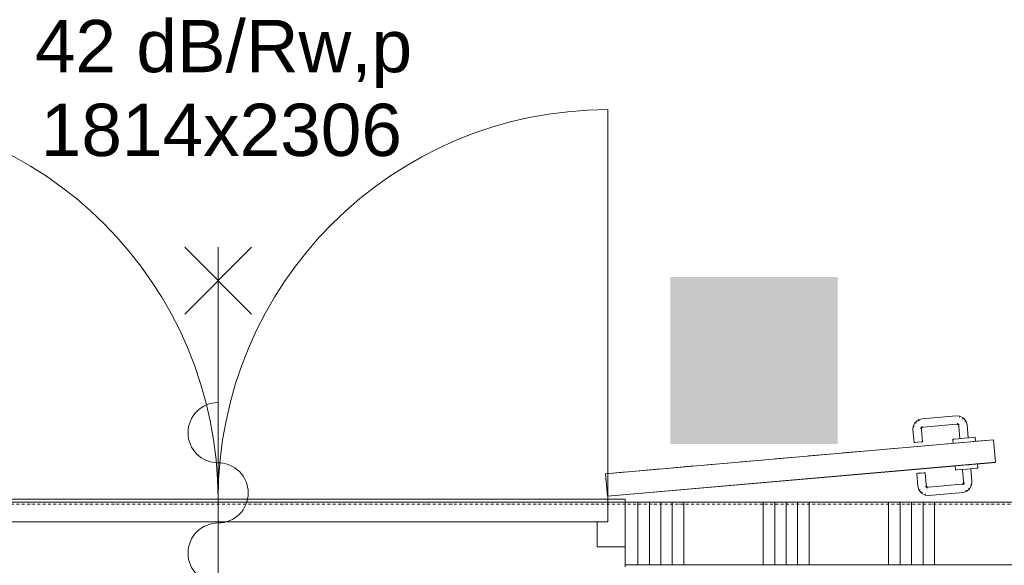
# Model space of a CAD drawing. Extents: x 0 to 92550, y 0 to 59400.
# Tile 64 of 87: x 40750 to 43106, y 28004 to 29309. Entities that reach past the tile are written whole.
import ezdxf
from ezdxf.xclip import XClip

# ---------------------------------------------------------------- set-up
doc = ezdxf.new("R2010")
doc.units = 0
doc.header["$MEASUREMENT"] = 0
doc.header["$XCLIPFRAME"] = 0
doc.linetypes.add('Streep-punt fijn', pattern=[1251.000023, 626.000023, -312.5, 0, -312.5])
doc.linetypes.add('Wipeout_Contour', pattern=[100000, 0, -100000])
for name, color, linetype in [('ZZ 22 Binnenwand metal stud', 7, 'Continuous'), ('ZZ 72 Vaste inrichting', 7, 'Continuous'), ('ZZ A Stramien', 7, 'Continuous'), ('ZZ Aankleding 2D tek', 7, 'Continuous'), ('ZZ Info_tekst Bouwbesluit', 7, 'Continuous'), ('ZZ Zone Gebruiksruimten', 7, 'Continuous')]:
    doc.layers.add(name, color=color, linetype=linetype)
doc.styles.add('GENERATED_STYLE_1', font='arial.ttf')

# ---------------------------------------------------------------- blocks, each defined once
blk = doc.blocks.new('*X27')
at = {"layer": 'ZZ 22 Binnenwand metal stud', "color": 7, "linetype": 'Continuous', "lineweight": 5, "ltscale": 0.01}
for p, q in [((42229.1, 28005), (42229.1, 28155)), ((42256.6, 28005), (42256.6, 28155)), ((42284, 28005), (42284, 28155)), ((42311.4, 28005), (42311.4, 28155)), ((42338.9, 28005), (42338.9, 28155)), ((42529.1, 28005), (42529.1, 28155)), ((42556.6, 28005), (42556.6, 28155)), ((42584, 28005), (42584, 28155)), ((42611.4, 28005), (42611.4, 28155)), ((42638.9, 28005), (42638.9, 28155)), ((42829.1, 28005), (42829.1, 28155)), ((42856.6, 28005), (42856.6, 28155)), ((42884, 28005), (42884, 28155)), ((42911.4, 28005), (42911.4, 28155)), ((42938.9, 28005), (42938.9, 28155))]:
    blk.add_line(p, q, dxfattribs=at)
blk = doc.blocks.new('Drawing_1_1', base_point=(5738.9, 6500))
at = {"layer": 'ZZ Info_tekst Bouwbesluit', "linetype": 'Continuous', "lineweight": 0, "true_color": 0xffffff}
blk.add_hatch(color=7, dxfattribs=at).paths.add_polyline_path([(42706.9, 28694), (42306.9, 28694), (42306.9, 28294), (42706.9, 28294)])
at = {"layer": 'ZZ Info_tekst Bouwbesluit', "linetype": 'Continuous', "lineweight": 5}
h = blk.add_hatch(color=1, dxfattribs=at)
h.paths.add_polyline_path([(42706.9, 28294), (42706.9, 28694), (42306.9, 28694), (42306.9, 28294)])
h.paths.add_polyline_path([(42404.8, 28566.3, -0.948562), (42606.1, 28566.3), (42593.1, 28566.3, 0.941153), (42417.8, 28566.3)], flags=0)
h.paths.add_polyline_path([(42404.7, 28406.7), (42404.7, 28543.2), (42476.2, 28543.2), (42476.2, 28409.9, 0.414214), (42505.5, 28380.6, 0.414214), (42534.7, 28409.9), (42534.7, 28543.2), (42606.3, 28543.2), (42606.3, 28406.7, -0.414214), (42508.7, 28309.1), (42502.2, 28309.1, -0.414214)], flags=0)
h.paths.add_polyline_path([(42434.1, 28566.3, -0.928227), (42576.8, 28566.3), (42563.7, 28566.3, 0.912914), (42447.2, 28566.3)], flags=0)
h.paths.add_polyline_path([(42476.7, 28566.3), (42463.5, 28566.3, -0.881192), (42547.4, 28566.3), (42534.2, 28566.3, 0.83213)], flags=0)
at = {"layer": 'ZZ 22 Binnenwand metal stud', "color": 7, "linetype": 'Continuous', "lineweight": 9, "ltscale": 0.01}
for p, q in [((42156.9, 28162), (42156.9, 29094)), ((41304.9, 28605), (41144.9, 28765)), ((41144.9, 28605), (41304.9, 28765)), ((41224.9, 27445), (41224.9, 28765)), ((41224.9, 28162), (40292.9, 28162)), ((41224.9, 28108), (41224.9, 28162)), ((41224.9, 28162), (42156.9, 28162)), ((41224.9, 28108), (41224.9, 28162)), ((42156.9, 28108), (42156.9, 28162)), ((42156.9, 28162), (42198.9, 28162)), ((42156.9, 28162), (42156.9, 28108)), ((42198.9, 28162), (42198.9, 28048)), ((40292.9, 28108), (41224.9, 28108)), ((42156.9, 28108), (41224.9, 28108)), ((42131.9, 28048), (42131.9, 28108)), ((42131.9, 28108), (42156.9, 28108)), ((42198.9, 28048), (42131.9, 28048))]:
    blk.add_line(p, q, dxfattribs=at)
at = {"layer": 'ZZ 22 Binnenwand metal stud', "color": 7, "linetype": 'Continuous', "lineweight": 15, "ltscale": 0.01}
for p, q in [((42198.9, 28155), (42198.9, 28048)), ((42198.9, 28155), (42198.9, 28048)), ((42198.9, 28005), (42198.9, 28155)), ((42198.9, 28048), (42198.9, 28005)), ((50603.9, 28005), (42198.9, 28005))]:
    blk.add_line(p, q, dxfattribs=at)
at = {"layer": 'ZZ 22 Binnenwand metal stud', "color": 7, "linetype": 'Continuous', "lineweight": 5, "ltscale": 0.01}
for p, q in [((42198.9, 28005), (42198.9, 28000)), ((42198.9, 28000), (42198.9, 28005))]:
    blk.add_line(p, q, dxfattribs=at)
at = {"layer": 'ZZ 22 Binnenwand metal stud', "color": 7, "linetype": 'Continuous', "lineweight": 15, "ltscale": 0.01, "flags": 128}
blk.add_lwpolyline([(50758.9, 28155), (42198.9, 28155)], dxfattribs=at)
at = {"layer": 'ZZ 22 Binnenwand metal stud', "color": 7, "linetype": 'Continuous', "lineweight": 9, "ltscale": 0.01}
for centre, radius, start, end in [((40292.9, 28162), 932, 0, 90), ((42156.9, 28162), 932, 90, 180), ((41224.9, 28321), 72, 90, 270), ((41224.9, 28177), 72, 270, 90), ((41224.9, 28033), 72, 90, 270)]:
    blk.add_arc(centre, radius, start, end, dxfattribs=at)
at = {"layer": 'ZZ A Stramien', "color": 7, "linetype": 'Streep-punt fijn', "lineweight": 9, "ltscale": 0.01}
blk.add_line((8788.9, 28150), (61238.9, 28150), dxfattribs=at)
at = {"layer": 'ZZ Aankleding 2D tek', "color": 7, "linetype": 'Continuous', "lineweight": 9, "ltscale": 0.01}
for p, q in [((43080, 28304), (43084.7, 28250.2)), ((42637.6, 28265.4), (42687.4, 28269.8)), ((42718.6, 28272.5), (42768.4, 28276.8)), ((42799.6, 28279.6), (42815.2, 28280.9)), ((42815.2, 28280.9), (42849.5, 28283.9)), ((42394.6, 28244.1), (42444.4, 28248.5)), ((42475.6, 28251.2), (42525.4, 28255.6)), ((42556.6, 28258.3), (42606.4, 28262.7)), ((42151.5, 28222.9), (42201.4, 28227.2)), ((42156.3, 28169), (42151.5, 28222.8)), ((42156.3, 28168.9), (42820, 28226.9)), ((42232.5, 28230), (42282.4, 28234.3)), ((42313.6, 28237), (42363.4, 28241.4))]:
    blk.add_line(p, q, dxfattribs=at)
at = {"layer": 'ZZ Zone Gebruiksruimten', "color": 255, "linetype": 'Continuous', "lineweight": 0, "ltscale": 0.01, "flags": 128}
blk.add_lwpolyline([(43074.9, 38350), (34488.9, 38350), (34488.9, 28155), (35626.9, 28155), (35626.9, 28257), (35850.9, 28257), (35850.9, 28155), (43126.9, 28155), (43126.9, 28257), (43350.9, 28257), (43350.9, 28155), (50758.9, 28155), (50758.9, 29700), (43138.9, 29700), (43138.9, 33736), (43066.9, 33736), (43066.9, 33912), (43138.9, 33912), (43138.9, 38308), (43074.9, 38308)], close=True, dxfattribs=at)
at = {"layer": 'ZZ 72 Vaste inrichting', "color": 7, "linetype": 'Continuous', "lineweight": 25, "ltscale": 0.01}
blk.add_blockref('*X27', (0, 0), dxfattribs=at)
at = {"layer": 'ZZ 22 Binnenwand metal stud', "color": 7, "linetype": 'Continuous', "lineweight": 5, "char_height": 125, "attachment_point": 7, "style": 'GENERATED_STYLE_1'}
for s, insert in [('\\A1;{\\pql;\\fArial|b0|i0|c0|p0;\\W1.000000;42 dB/Rw,p}', (40786.5, 29145.9)), ('\\A1;{\\pql;\\fArial|b0|i0|c0|p0;\\W1.000000;1814x2306}', (40800.6, 28981.4))]:
    blk.add_mtext(s, dxfattribs=dict(at, insert=insert))
at = {"color": 254, "linetype": 'Wipeout_Contour', "lineweight": 0, "ltscale": 205858.839249}
blk.add_wipeout([(42982.5, 28305.4), (42983.4, 28295.6), (42987, 28296), (42986.1, 28305.7)], dxfattribs=at).dxf.layer = 'ZZ Aankleding 2D tek'
at = {"color": 254, "linetype": 'Wipeout_Contour', "lineweight": 0, "ltscale": 205971.279001}
blk.add_wipeout([(43022.9, 28308.9), (43009.4, 28307.8), (43010.3, 28298), (43023.7, 28299.2)], dxfattribs=at).dxf.layer = 'ZZ Aankleding 2D tek'
at = {"color": 254, "linetype": 'Wipeout_Contour', "lineweight": 0, "ltscale": 205849.864287}
blk.add_wipeout([(43029.3, 28235.4), (43028.4, 28245.2), (43015, 28244), (43015.8, 28234.2)], dxfattribs=at).dxf.layer = 'ZZ Aankleding 2D tek'
at = {"color": 254, "linetype": 'Wipeout_Contour', "lineweight": 0, "ltscale": 205737.358181}
blk.add_wipeout([(42988.1, 28241.6), (42988.9, 28231.9), (42992.5, 28232.2), (42991.7, 28242)], dxfattribs=at).dxf.layer = 'ZZ Aankleding 2D tek'
at = {"color": 254, "linetype": 'Wipeout_Contour', "lineweight": 0, "ltscale": 205882.599142}
blk.add_wipeout([(42986.1, 28305.7), (42987, 28296), (42996.8, 28296.8), (42996, 28306.6)], dxfattribs=at).dxf.layer = 'ZZ Aankleding 2D tek'
at = {"color": 254, "linetype": 'Wipeout_Contour', "lineweight": 0, "ltscale": 206012.439013}
blk.add_wipeout([(43022.9, 28308.9), (43023.7, 28299.2), (43033.6, 28300), (43032.7, 28309.8)], dxfattribs=at).dxf.layer = 'ZZ Aankleding 2D tek'
at = {"color": 254, "linetype": 'Wipeout_Contour', "lineweight": 0, "ltscale": 205891.048572}
blk.add_wipeout([(43038.3, 28246), (43028.4, 28245.2), (43029.3, 28235.4), (43039.1, 28236.3)], dxfattribs=at).dxf.layer = 'ZZ Aankleding 2D tek'
at = {"color": 254, "linetype": 'Wipeout_Contour', "lineweight": 0, "ltscale": 205761.132099}
blk.add_wipeout([(42991.7, 28242), (42992.5, 28232.2), (43002.4, 28233.1), (43001.5, 28242.8)], dxfattribs=at).dxf.layer = 'ZZ Aankleding 2D tek'
at = {"layer": 'ZZ Aankleding 2D tek', "color": 7, "linetype": 'Continuous', "lineweight": 9, "ltscale": 0.01}
for p, q in [((42982.5, 28305.5), (42982.5, 28305.4)), ((42982.5, 28305.4), (42983.4, 28295.6)), ((42983.4, 28295.6), (42983.4, 28295.5)), ((42988.1, 28241.6), (42988.1, 28241.7)), ((42988.9, 28231.9), (42988.1, 28241.6)), ((42989, 28231.8), (42988.9, 28231.9))]:
    blk.add_line(p, q, dxfattribs=at)
at = {"color": 254, "linetype": 'Wipeout_Contour', "lineweight": 0, "ltscale": 205923.754308}
blk.add_wipeout([(43009.4, 28307.8), (42996, 28306.6), (42996.8, 28296.8), (43010.3, 28298)], dxfattribs=at).dxf.layer = 'ZZ Aankleding 2D tek'
at = {"color": 254, "linetype": 'Wipeout_Contour', "lineweight": 0, "ltscale": 206036.20381}
blk.add_wipeout([(43036.3, 28310.1), (43032.7, 28309.8), (43033.6, 28300), (43037.2, 28300.3)], dxfattribs=at).dxf.layer = 'ZZ Aankleding 2D tek'
at = {"color": 254, "linetype": 'Wipeout_Contour', "lineweight": 0, "ltscale": 205802.311558}
blk.add_wipeout([(43015.8, 28234.2), (43015, 28244), (43001.5, 28242.8), (43002.4, 28233.1)], dxfattribs=at).dxf.layer = 'ZZ Aankleding 2D tek'
at = {"color": 254, "linetype": 'Wipeout_Contour', "lineweight": 0, "ltscale": 205914.82738}
blk.add_wipeout([(43038.3, 28246), (43039.1, 28236.3), (43042.7, 28236.6), (43041.9, 28246.4)], dxfattribs=at).dxf.layer = 'ZZ Aankleding 2D tek'
at = {"layer": 'ZZ Aankleding 2D tek', "color": 7, "linetype": 'Continuous', "lineweight": 9, "ltscale": 0.01}
for p, q in [((43032.7, 28309.9), (43036.3, 28310.2)), ((43036.3, 28310.2), (43036.3, 28310.1)), ((43036.3, 28310.1), (43037.2, 28300.3)), ((43037.2, 28300.3), (43037.2, 28300.2)), ((43041.9, 28246.4), (43041.9, 28246.5)), ((43042.7, 28236.6), (43041.9, 28246.4)), ((42989, 28231.8), (42992.6, 28232.1)), ((43042.7, 28236.5), (43042.7, 28236.6))]:
    blk.add_line(p, q, dxfattribs=at)
at = {"color": 254, "linetype": 'Wipeout_Contour', "lineweight": 0, "ltscale": 205954.676278}
blk.add_wipeout([(42996.9, 28335.9), (42999.4, 28307), (43002.4, 28307.2), (42999.8, 28336.4)], dxfattribs=at).dxf.layer = 'ZZ Aankleding 2D tek'
at = {"color": 254, "linetype": 'Wipeout_Contour', "lineweight": 0, "ltscale": 205758.92229}
blk.add_wipeout([(43005.9, 28233.3), (43008.4, 28204.4), (43011.4, 28204.3), (43008.8, 28233.5)], dxfattribs=at).dxf.layer = 'ZZ Aankleding 2D tek'
at = {"layer": 'ZZ Aankleding 2D tek', "color": 7, "linetype": 'Continuous', "lineweight": 9, "ltscale": 0.01}
blk.add_line((42982.5, 28305.5), (42986.1, 28305.8), dxfattribs=at)
at = {"color": 254, "linetype": 'Wipeout_Contour', "lineweight": 0, "ltscale": 205972.736775}
blk.add_wipeout([(43006.8, 28337.7), (42999.8, 28336.4), (43002.4, 28307.2), (43009.4, 28307.9)], dxfattribs=at).dxf.layer = 'ZZ Aankleding 2D tek'
at = {"color": 254, "linetype": 'Wipeout_Contour', "lineweight": 0, "ltscale": 205776.066581}
blk.add_wipeout([(43015.8, 28234.1), (43008.8, 28233.5), (43011.4, 28204.3), (43018.5, 28204.3)], dxfattribs=at).dxf.layer = 'ZZ Aankleding 2D tek'
at = {"layer": 'ZZ Aankleding 2D tek', "color": 7, "linetype": 'Continuous', "lineweight": 9, "ltscale": 0.01}
blk.add_line((42992.6, 28232.1), (43002.4, 28233), dxfattribs=at)
at = {"color": 254, "linetype": 'Wipeout_Contour', "lineweight": 0, "ltscale": 205998.287132}
blk.add_wipeout([(43006.8, 28337.7), (43009.4, 28307.9), (43016.4, 28308.5), (43013.8, 28339.1)], dxfattribs=at).dxf.layer = 'ZZ Aankleding 2D tek'
at = {"color": 254, "linetype": 'Wipeout_Contour', "lineweight": 0, "ltscale": 205800.319379}
blk.add_wipeout([(43022.9, 28234.8), (43015.8, 28234.1), (43018.5, 28204.3), (43025.6, 28204.2)], dxfattribs=at).dxf.layer = 'ZZ Aankleding 2D tek'
at = {"layer": 'ZZ Aankleding 2D tek', "color": 7, "linetype": 'Continuous', "lineweight": 9, "ltscale": 0.01}
blk.add_line((42986.1, 28305.8), (42995.9, 28306.7), dxfattribs=at)
at = {"color": 254, "linetype": 'Wipeout_Contour', "lineweight": 0, "ltscale": 205984.286624}
blk.add_wipeout([(42996.1, 28338.7), (42996.9, 28335.9), (42999.8, 28336.4), (42998.8, 28340)], dxfattribs=at).dxf.layer = 'ZZ Aankleding 2D tek'
at = {"color": 254, "linetype": 'Wipeout_Contour', "lineweight": 0, "ltscale": 206016.359902}
blk.add_wipeout([(43013.8, 28339.1), (43016.4, 28308.5), (43019.4, 28308.7), (43016.7, 28339.6)], dxfattribs=at).dxf.layer = 'ZZ Aankleding 2D tek'
at = {"color": 254, "linetype": 'Wipeout_Contour', "lineweight": 0, "ltscale": 205817.473393}
blk.add_wipeout([(43022.9, 28234.8), (43025.6, 28204.2), (43028.5, 28204.1), (43025.8, 28235)], dxfattribs=at).dxf.layer = 'ZZ Aankleding 2D tek'
at = {"layer": 'ZZ Aankleding 2D tek', "color": 7, "linetype": 'Continuous', "lineweight": 9, "ltscale": 0.01}
for p, q in [((42961.6, 28293.7), (43011.5, 28298.1)), ((42995.9, 28306.7), (43009.4, 28307.9)), ((43009.4, 28307.9), (43022.8, 28309)), ((43022.8, 28309), (43032.7, 28309.9)), ((43030.1, 28299.7), (43080, 28304.1)), ((43002.4, 28233), (43015.8, 28234.1)), ((43015.8, 28234.1), (43029.3, 28235.3)), ((43029.3, 28235.3), (43039.1, 28236.2)), ((43039.1, 28236.2), (43042.7, 28236.5))]:
    blk.add_line(p, q, dxfattribs=at)
at = {"color": 254, "linetype": 'Wipeout_Contour', "lineweight": 0, "ltscale": 206003.651622}
blk.add_wipeout([(42998.8, 28340), (42999.8, 28336.4), (43006.8, 28337.7), (43005.1, 28343.4)], dxfattribs=at).dxf.layer = 'ZZ Aankleding 2D tek'
at = {"color": 254, "linetype": 'Wipeout_Contour', "lineweight": 0, "ltscale": 205727.235821}
blk.add_wipeout([(43008.4, 28204.4), (43008.1, 28201.5), (43010.9, 28200.6), (43011.4, 28204.3)], dxfattribs=at).dxf.layer = 'ZZ Aankleding 2D tek'
at = {"color": 254, "linetype": 'Wipeout_Contour', "lineweight": 0, "ltscale": 206031.131127}
blk.add_wipeout([(43011.5, 28346.7), (43005.1, 28343.4), (43006.8, 28337.7), (43013.8, 28339.1)], dxfattribs=at).dxf.layer = 'ZZ Aankleding 2D tek'
at = {"color": 254, "linetype": 'Wipeout_Contour', "lineweight": 0, "ltscale": 205742.098524}
blk.add_wipeout([(43011.4, 28204.3), (43010.9, 28200.6), (43017.8, 28198.4), (43018.5, 28204.3)], dxfattribs=at).dxf.layer = 'ZZ Aankleding 2D tek'
at = {"color": 254, "linetype": 'Wipeout_Contour', "lineweight": 0, "ltscale": 205985.86268}
blk.add_wipeout([(42996.8, 28342.4), (42994.9, 28340.1), (42996.1, 28338.7), (42998.8, 28340)], dxfattribs=at).dxf.layer = 'ZZ Aankleding 2D tek'
at = {"color": 254, "linetype": 'Wipeout_Contour', "lineweight": 0, "ltscale": 206050.595526}
blk.add_wipeout([(43011.5, 28346.7), (43013.8, 28339.1), (43016.7, 28339.6), (43014.2, 28348.1)], dxfattribs=at).dxf.layer = 'ZZ Aankleding 2D tek'
at = {"color": 254, "linetype": 'Wipeout_Contour', "lineweight": 0, "ltscale": 205762.969287}
blk.add_wipeout([(43017.8, 28198.4), (43024.7, 28196.3), (43025.6, 28204.2), (43018.5, 28204.3)], dxfattribs=at).dxf.layer = 'ZZ Aankleding 2D tek'
at = {"color": 254, "linetype": 'Wipeout_Contour', "lineweight": 0, "ltscale": 206005.773586}
blk.add_wipeout([(43001.5, 28347.9), (42996.8, 28342.4), (42998.8, 28340), (43005.1, 28343.4)], dxfattribs=at).dxf.layer = 'ZZ Aankleding 2D tek'
at = {"color": 254, "linetype": 'Wipeout_Contour', "lineweight": 0, "ltscale": 205718.811871}
blk.add_wipeout([(43007.2, 28199.9), (43009.5, 28197.9), (43010.9, 28200.6), (43008.1, 28201.5)], dxfattribs=at).dxf.layer = 'ZZ Aankleding 2D tek'
at = {"color": 254, "linetype": 'Wipeout_Contour', "lineweight": 0, "ltscale": 205777.671117}
blk.add_wipeout([(43025.6, 28204.2), (43024.7, 28196.3), (43027.5, 28195.4), (43028.5, 28204.1)], dxfattribs=at).dxf.layer = 'ZZ Aankleding 2D tek'
at = {"color": 254, "linetype": 'Wipeout_Contour', "lineweight": 0, "ltscale": 206033.936788}
blk.add_wipeout([(43006.1, 28353.4), (43001.5, 28347.9), (43005.1, 28343.4), (43011.5, 28346.7)], dxfattribs=at).dxf.layer = 'ZZ Aankleding 2D tek'
at = {"color": 254, "linetype": 'Wipeout_Contour', "lineweight": 0, "ltscale": 205728.24052}
blk.add_wipeout([(43010.9, 28200.6), (43009.5, 28197.9), (43015, 28193.3), (43017.8, 28198.4)], dxfattribs=at).dxf.layer = 'ZZ Aankleding 2D tek'
at = {"color": 254, "linetype": 'Wipeout_Contour', "lineweight": 0, "ltscale": 206053.843392}
blk.add_wipeout([(43008, 28355.7), (43006.1, 28353.4), (43011.5, 28346.7), (43014.2, 28348.1)], dxfattribs=at).dxf.layer = 'ZZ Aankleding 2D tek'
at = {"color": 254, "linetype": 'Wipeout_Contour', "lineweight": 0, "ltscale": 205741.456298}
blk.add_wipeout([(43017.8, 28198.4), (43015, 28193.3), (43020.5, 28188.7), (43024.7, 28196.3)], dxfattribs=at).dxf.layer = 'ZZ Aankleding 2D tek'
at = {"color": 254, "linetype": 'Wipeout_Contour', "lineweight": 0, "ltscale": 205983.238578}
blk.add_wipeout([(42994.2, 28343.9), (42993.3, 28341), (42994.9, 28340.1), (42996.8, 28342.4)], dxfattribs=at).dxf.layer = 'ZZ Aankleding 2D tek'
at = {"color": 254, "linetype": 'Wipeout_Contour', "lineweight": 0, "ltscale": 205750.719776}
blk.add_wipeout([(43024.7, 28196.3), (43020.5, 28188.7), (43022.8, 28186.8), (43027.5, 28195.4)], dxfattribs=at).dxf.layer = 'ZZ Aankleding 2D tek'
at = {"color": 254, "linetype": 'Wipeout_Contour', "lineweight": 0, "ltscale": 206000.956844}
blk.add_wipeout([(42996.4, 28350.7), (42994.2, 28343.9), (42996.8, 28342.4), (43001.5, 28347.9)], dxfattribs=at).dxf.layer = 'ZZ Aankleding 2D tek'
at = {"color": 254, "linetype": 'Wipeout_Contour', "lineweight": 0, "ltscale": 205709.60648}
blk.add_wipeout([(43007.2, 28199.9), (43005.7, 28198.7), (43007.1, 28196), (43009.5, 28197.9)], dxfattribs=at).dxf.layer = 'ZZ Aankleding 2D tek'
at = {"color": 254, "linetype": 'Wipeout_Contour', "lineweight": 0, "ltscale": 206025.905828}
blk.add_wipeout([(42998.5, 28357.6), (42996.4, 28350.7), (43001.5, 28347.9), (43006.1, 28353.4)], dxfattribs=at).dxf.layer = 'ZZ Aankleding 2D tek'
at = {"color": 254, "linetype": 'Wipeout_Contour', "lineweight": 0, "ltscale": 205711.565791}
blk.add_wipeout([(43009.5, 28197.9), (43007.1, 28196), (43010.4, 28189.6), (43015, 28193.3)], dxfattribs=at).dxf.layer = 'ZZ Aankleding 2D tek'
at = {"layer": 'ZZ Aankleding 2D tek', "color": 7, "linetype": 'Continuous', "lineweight": 9, "ltscale": 0.01}
blk.add_line((43019.4, 28308.7), (43016.7, 28339.6), dxfattribs=at)
at = {"color": 254, "linetype": 'Wipeout_Contour', "lineweight": 0, "ltscale": 206043.501149}
blk.add_wipeout([(42999.4, 28360.5), (42998.5, 28357.6), (43006.1, 28353.4), (43008, 28355.7)], dxfattribs=at).dxf.layer = 'ZZ Aankleding 2D tek'
at = {"color": 254, "linetype": 'Wipeout_Contour', "lineweight": 0, "ltscale": 205714.209858}
blk.add_wipeout([(43015, 28193.3), (43010.4, 28189.6), (43013.8, 28183.2), (43020.5, 28188.7)], dxfattribs=at).dxf.layer = 'ZZ Aankleding 2D tek'
at = {"layer": 'ZZ Aankleding 2D tek', "color": 7, "linetype": 'Continuous', "lineweight": 9, "ltscale": 0.01}
for p, q in [((43011.5, 28346.7), (43014.2, 28348.1)), ((43016.7, 28339.6), (43014.2, 28348.1)), ((43025.8, 28235), (43028.5, 28204.1))]:
    blk.add_line(p, q, dxfattribs=at)
at = {"color": 254, "linetype": 'Wipeout_Contour', "lineweight": 0, "ltscale": 205975.857522}
blk.add_wipeout([(42990.5, 28344.3), (42990.4, 28341.3), (42993.3, 28341), (42994.2, 28343.9)], dxfattribs=at).dxf.layer = 'ZZ Aankleding 2D tek'
at = {"color": 254, "linetype": 'Wipeout_Contour', "lineweight": 0, "ltscale": 205715.987307}
blk.add_wipeout([(43020.5, 28188.7), (43013.8, 28183.2), (43015.2, 28180.6), (43022.8, 28186.8)], dxfattribs=at).dxf.layer = 'ZZ Aankleding 2D tek'
at = {"layer": 'ZZ Aankleding 2D tek', "color": 7, "linetype": 'Continuous', "lineweight": 9, "ltscale": 0.01}
blk.add_line((43028.5, 28204.1), (43027.5, 28195.4), dxfattribs=at)
at = {"color": 254, "linetype": 'Wipeout_Contour', "lineweight": 0, "ltscale": 205989.495096}
blk.add_wipeout([(42990.5, 28351.4), (42990.5, 28344.3), (42994.2, 28343.9), (42996.4, 28350.7)], dxfattribs=at).dxf.layer = 'ZZ Aankleding 2D tek'
at = {"color": 254, "linetype": 'Wipeout_Contour', "lineweight": 0, "ltscale": 205698.273877}
blk.add_wipeout([(43005.7, 28198.7), (43003, 28197.9), (43003.5, 28195), (43007.1, 28196)], dxfattribs=at).dxf.layer = 'ZZ Aankleding 2D tek'
at = {"color": 254, "linetype": 'Wipeout_Contour', "lineweight": 0, "ltscale": 206008.560445}
blk.add_wipeout([(42990.6, 28358.5), (42990.5, 28351.4), (42996.4, 28350.7), (42998.5, 28357.6)], dxfattribs=at).dxf.layer = 'ZZ Aankleding 2D tek'
at = {"color": 254, "linetype": 'Wipeout_Contour', "lineweight": 0, "ltscale": 205693.466398}
blk.add_wipeout([(43007.1, 28196), (43003.5, 28195), (43004.8, 28188), (43010.4, 28189.6)], dxfattribs=at).dxf.layer = 'ZZ Aankleding 2D tek'
at = {"color": 254, "linetype": 'Wipeout_Contour', "lineweight": 0, "ltscale": 206021.963333}
blk.add_wipeout([(42990.6, 28361.4), (42990.6, 28358.5), (42998.5, 28357.6), (42999.4, 28360.5)], dxfattribs=at).dxf.layer = 'ZZ Aankleding 2D tek'
at = {"color": 254, "linetype": 'Wipeout_Contour', "lineweight": 0, "ltscale": 205832.805012}
blk.add_wipeout([(42990.5, 28344.3), (42912.1, 28337.4), (42912.7, 28334.5), (42990.4, 28341.3)], dxfattribs=at).dxf.layer = 'ZZ Aankleding 2D tek'
at = {"color": 254, "linetype": 'Wipeout_Contour', "lineweight": 0, "ltscale": 205686.500948}
blk.add_wipeout([(43010.4, 28189.6), (43004.8, 28188), (43006.1, 28181), (43013.8, 28183.2)], dxfattribs=at).dxf.layer = 'ZZ Aankleding 2D tek'
at = {"layer": 'ZZ Aankleding 2D tek', "color": 7, "linetype": 'Continuous', "lineweight": 9, "ltscale": 0.01}
for p, q in [((43006.1, 28353.4), (43008, 28355.7)), ((43014.2, 28348.1), (43008, 28355.7)), ((43024.7, 28196.3), (43027.5, 28195.4))]:
    blk.add_line(p, q, dxfattribs=at)
at = {"color": 254, "linetype": 'Wipeout_Contour', "lineweight": 0, "ltscale": 205842.31448}
blk.add_wipeout([(42990.5, 28351.4), (42910.8, 28344.4), (42912.1, 28337.4), (42990.5, 28344.3)], dxfattribs=at).dxf.layer = 'ZZ Aankleding 2D tek'
at = {"color": 254, "linetype": 'Wipeout_Contour', "lineweight": 0, "ltscale": 205681.495869}
blk.add_wipeout([(43013.8, 28183.2), (43006.1, 28181), (43006.7, 28178.1), (43015.2, 28180.6)], dxfattribs=at).dxf.layer = 'ZZ Aankleding 2D tek'
at = {"layer": 'ZZ Aankleding 2D tek', "color": 7, "linetype": 'Continuous', "lineweight": 9, "ltscale": 0.01}
for p in [(43020.5, 28188.7), (43027.5, 28195.4)]:
    blk.add_line(p, (43022.8, 28186.8), dxfattribs=at)
at = {"color": 254, "linetype": 'Wipeout_Contour', "lineweight": 0, "ltscale": 205855.77887}
blk.add_wipeout([(42990.6, 28358.5), (42909.5, 28351.4), (42910.8, 28344.4), (42990.5, 28351.4)], dxfattribs=at).dxf.layer = 'ZZ Aankleding 2D tek'
at = {"color": 254, "linetype": 'Wipeout_Contour', "lineweight": 0, "ltscale": 205553.787408}
blk.add_wipeout([(42925.2, 28191.1), (42925.2, 28188.1), (43003.5, 28195), (43003, 28197.9)], dxfattribs=at).dxf.layer = 'ZZ Aankleding 2D tek'
at = {"layer": 'ZZ Aankleding 2D tek', "color": 7, "linetype": 'Continuous', "lineweight": 9, "ltscale": 0.01}
for p, q in [((42996.9, 28335.9), (42996.1, 28338.7)), ((42999.4, 28307), (42996.9, 28335.9))]:
    blk.add_line(p, q, dxfattribs=at)
at = {"color": 254, "linetype": 'Wipeout_Contour', "lineweight": 0, "ltscale": 205865.310602}
blk.add_wipeout([(42909, 28354.3), (42909.5, 28351.4), (42990.6, 28358.5), (42990.6, 28361.4)], dxfattribs=at).dxf.layer = 'ZZ Aankleding 2D tek'
at = {"color": 254, "linetype": 'Wipeout_Contour', "lineweight": 0, "ltscale": 205688.512497}
blk.add_wipeout([(42912.1, 28337.4), (42908.5, 28336.4), (42909.9, 28333.7), (42912.7, 28334.5)], dxfattribs=at).dxf.layer = 'ZZ Aankleding 2D tek'
at = {"color": 254, "linetype": 'Wipeout_Contour', "lineweight": 0, "ltscale": 205544.324687}
blk.add_wipeout([(42925.2, 28188.1), (42925.1, 28181), (43004.8, 28188), (43003.5, 28195)], dxfattribs=at).dxf.layer = 'ZZ Aankleding 2D tek'
at = {"layer": 'ZZ Aankleding 2D tek', "color": 7, "linetype": 'Continuous', "lineweight": 9, "ltscale": 0.01}
for p, q in [((42999.4, 28360.5), (42990.6, 28361.4)), ((42993.3, 28341), (42990.4, 28341.3)), ((42993.3, 28341), (42994.2, 28343.9)), ((42994.9, 28340.1), (42993.3, 28341)), ((42994.9, 28340.1), (42996.8, 28342.4)), ((42996.1, 28338.7), (42994.9, 28340.1)), ((42996.1, 28338.7), (42998.8, 28340)), ((42998.5, 28357.6), (42999.4, 28360.5)), ((43008, 28355.7), (42999.4, 28360.5)), ((43005.9, 28233.3), (43008.4, 28204.4)), ((43008.1, 28201.5), (43007.2, 28199.9)), ((43008.4, 28204.4), (43008.1, 28201.5)), ((43008.1, 28201.5), (43010.9, 28200.6))]:
    blk.add_line(p, q, dxfattribs=at)
at = {"color": 254, "linetype": 'Wipeout_Contour', "lineweight": 0, "ltscale": 205693.38589}
blk.add_wipeout([(42905.2, 28342.8), (42908.5, 28336.4), (42912.1, 28337.4), (42910.8, 28344.4)], dxfattribs=at).dxf.layer = 'ZZ Aankleding 2D tek'
at = {"color": 254, "linetype": 'Wipeout_Contour', "lineweight": 0, "ltscale": 205530.931135}
blk.add_wipeout([(42925.1, 28173.9), (43006.1, 28181), (43004.8, 28188), (42925.1, 28181)], dxfattribs=at).dxf.layer = 'ZZ Aankleding 2D tek'
at = {"layer": 'ZZ Aankleding 2D tek', "color": 7, "linetype": 'Continuous', "lineweight": 9, "ltscale": 0.01}
for p, q in [((43005.7, 28198.7), (43003, 28197.9)), ((43007.2, 28199.9), (43005.7, 28198.7)), ((43005.7, 28198.7), (43007.1, 28196)), ((43007.2, 28199.9), (43009.5, 28197.9))]:
    blk.add_line(p, q, dxfattribs=at)
at = {"color": 254, "linetype": 'Wipeout_Contour', "lineweight": 0, "ltscale": 205700.449504}
blk.add_wipeout([(42901.9, 28349.2), (42905.2, 28342.8), (42910.8, 28344.4), (42909.5, 28351.4)], dxfattribs=at).dxf.layer = 'ZZ Aankleding 2D tek'
at = {"color": 254, "linetype": 'Wipeout_Contour', "lineweight": 0, "ltscale": 205521.452841}
blk.add_wipeout([(42925.1, 28173.9), (42925, 28171), (43006.7, 28178.1), (43006.1, 28181)], dxfattribs=at).dxf.layer = 'ZZ Aankleding 2D tek'
at = {"layer": 'ZZ Aankleding 2D tek', "color": 7, "linetype": 'Continuous', "lineweight": 9, "ltscale": 0.01}
for p, q in [((43015.2, 28180.6), (43006.7, 28178.1)), ((43013.8, 28183.2), (43015.2, 28180.6)), ((43022.8, 28186.8), (43015.2, 28180.6))]:
    blk.add_line(p, q, dxfattribs=at)
at = {"color": 254, "linetype": 'Wipeout_Contour', "lineweight": 0, "ltscale": 205705.52762}
blk.add_wipeout([(42909, 28354.3), (42900.5, 28351.8), (42901.9, 28349.2), (42909.5, 28351.4)], dxfattribs=at).dxf.layer = 'ZZ Aankleding 2D tek'
at = {"color": 254, "linetype": 'Wipeout_Contour', "lineweight": 0, "ltscale": 205677.184482}
blk.add_wipeout([(42908.5, 28336.4), (42906.2, 28334.5), (42908.5, 28332.6), (42909.9, 28333.7)], dxfattribs=at).dxf.layer = 'ZZ Aankleding 2D tek'
at = {"color": 254, "linetype": 'Wipeout_Contour', "lineweight": 0, "ltscale": 205410.540571}
blk.add_wipeout([(42921.5, 28188.5), (42925.2, 28188.1), (42925.2, 28191.1), (42922.4, 28191.4)], dxfattribs=at).dxf.layer = 'ZZ Aankleding 2D tek'
at = {"color": 254, "linetype": 'Wipeout_Contour', "lineweight": 0, "ltscale": 205675.292959}
blk.add_wipeout([(42905.2, 28342.8), (42900.7, 28339.1), (42906.2, 28334.5), (42908.5, 28336.4)], dxfattribs=at).dxf.layer = 'ZZ Aankleding 2D tek'
at = {"color": 254, "linetype": 'Wipeout_Contour', "lineweight": 0, "ltscale": 205396.930224}
blk.add_wipeout([(42919.3, 28181.7), (42925.1, 28181), (42925.2, 28188.1), (42921.5, 28188.5)], dxfattribs=at).dxf.layer = 'ZZ Aankleding 2D tek'
at = {"color": 254, "linetype": 'Wipeout_Contour', "lineweight": 0, "ltscale": 205672.750261}
blk.add_wipeout([(42895.1, 28343.7), (42900.7, 28339.1), (42905.2, 28342.8), (42901.9, 28349.2)], dxfattribs=at).dxf.layer = 'ZZ Aankleding 2D tek'
at = {"color": 254, "linetype": 'Wipeout_Contour', "lineweight": 0, "ltscale": 205377.906803}
blk.add_wipeout([(42917.1, 28174.8), (42925.1, 28173.9), (42925.1, 28181), (42919.3, 28181.7)], dxfattribs=at).dxf.layer = 'ZZ Aankleding 2D tek'
at = {"color": 254, "linetype": 'Wipeout_Contour', "lineweight": 0, "ltscale": 205671.048484}
blk.add_wipeout([(42900.5, 28351.8), (42892.8, 28345.7), (42895.1, 28343.7), (42901.9, 28349.2)], dxfattribs=at).dxf.layer = 'ZZ Aankleding 2D tek'
at = {"color": 254, "linetype": 'Wipeout_Contour', "lineweight": 0, "ltscale": 205364.535892}
blk.add_wipeout([(42916.2, 28171.9), (42925, 28171), (42925.1, 28173.9), (42917.1, 28174.8)], dxfattribs=at).dxf.layer = 'ZZ Aankleding 2D tek'
at = {"color": 254, "linetype": 'Wipeout_Contour', "lineweight": 0, "ltscale": 205403.144647}
blk.add_wipeout([(42918.8, 28190), (42921.5, 28188.5), (42922.4, 28191.4), (42920.7, 28192.3)], dxfattribs=at).dxf.layer = 'ZZ Aankleding 2D tek'
at = {"color": 254, "linetype": 'Wipeout_Contour', "lineweight": 0, "ltscale": 205667.969654}
blk.add_wipeout([(42906.2, 28334.5), (42904.7, 28331.8), (42907.6, 28330.9), (42908.5, 28332.6)], dxfattribs=at).dxf.layer = 'ZZ Aankleding 2D tek'
at = {"color": 254, "linetype": 'Wipeout_Contour', "lineweight": 0, "ltscale": 205385.442629}
blk.add_wipeout([(42914.2, 28184.5), (42919.3, 28181.7), (42921.5, 28188.5), (42918.8, 28190)], dxfattribs=at).dxf.layer = 'ZZ Aankleding 2D tek'
at = {"color": 254, "linetype": 'Wipeout_Contour', "lineweight": 0, "ltscale": 205658.600331}
blk.add_wipeout([(42900.7, 28339.1), (42897.8, 28334), (42904.7, 28331.8), (42906.2, 28334.5)], dxfattribs=at).dxf.layer = 'ZZ Aankleding 2D tek'
at = {"color": 254, "linetype": 'Wipeout_Contour', "lineweight": 0, "ltscale": 205360.518337}
blk.add_wipeout([(42909.5, 28179), (42917.1, 28174.8), (42919.3, 28181.7), (42914.2, 28184.5)], dxfattribs=at).dxf.layer = 'ZZ Aankleding 2D tek'
at = {"color": 254, "linetype": 'Wipeout_Contour', "lineweight": 0, "ltscale": 205645.473248}
blk.add_wipeout([(42895.1, 28343.7), (42891, 28336.1), (42897.8, 28334), (42900.7, 28339.1)], dxfattribs=at).dxf.layer = 'ZZ Aankleding 2D tek'
at = {"color": 254, "linetype": 'Wipeout_Contour', "lineweight": 0, "ltscale": 205342.941692}
blk.add_wipeout([(42907.6, 28176.7), (42916.2, 28171.9), (42917.1, 28174.8), (42909.5, 28179)], dxfattribs=at).dxf.layer = 'ZZ Aankleding 2D tek'
at = {"layer": 'ZZ Aankleding 2D tek', "color": 7, "linetype": 'Continuous', "lineweight": 9, "ltscale": 0.01}
blk.add_line((42990.6, 28361.4), (42909, 28354.3), dxfattribs=at)
at = {"color": 254, "linetype": 'Wipeout_Contour', "lineweight": 0, "ltscale": 205636.275865}
blk.add_wipeout([(42892.8, 28345.7), (42888.1, 28337), (42891, 28336.1), (42895.1, 28343.7)], dxfattribs=at).dxf.layer = 'ZZ Aankleding 2D tek'
at = {"color": 254, "linetype": 'Wipeout_Contour', "lineweight": 0, "ltscale": 205400.505558}
blk.add_wipeout([(42916.9, 28192.4), (42918.8, 28190), (42920.7, 28192.3), (42919.6, 28193.8)], dxfattribs=at).dxf.layer = 'ZZ Aankleding 2D tek'
at = {"layer": 'ZZ Aankleding 2D tek', "color": 7, "linetype": 'Continuous', "lineweight": 9, "ltscale": 0.01}
for p in [(42909, 28354.3), (42901.9, 28349.2)]:
    blk.add_line(p, (42900.5, 28351.8), dxfattribs=at)
at = {"color": 254, "linetype": 'Wipeout_Contour', "lineweight": 0, "ltscale": 205659.521915}
blk.add_wipeout([(42904.7, 28331.8), (42904.3, 28328.1), (42907.3, 28328), (42907.6, 28330.9)], dxfattribs=at).dxf.layer = 'ZZ Aankleding 2D tek'
at = {"color": 254, "linetype": 'Wipeout_Contour', "lineweight": 0, "ltscale": 205380.597761}
blk.add_wipeout([(42910.5, 28189), (42914.2, 28184.5), (42918.8, 28190), (42916.9, 28192.4)], dxfattribs=at).dxf.layer = 'ZZ Aankleding 2D tek'
at = {"color": 254, "linetype": 'Wipeout_Contour', "lineweight": 0, "ltscale": 205644.703056}
blk.add_wipeout([(42897.8, 28334), (42897.2, 28328.2), (42904.3, 28328.1), (42904.7, 28331.8)], dxfattribs=at).dxf.layer = 'ZZ Aankleding 2D tek'
at = {"color": 254, "linetype": 'Wipeout_Contour', "lineweight": 0, "ltscale": 205352.439563}
blk.add_wipeout([(42904.1, 28185.7), (42909.5, 28179), (42914.2, 28184.5), (42910.5, 28189)], dxfattribs=at).dxf.layer = 'ZZ Aankleding 2D tek'
at = {"color": 254, "linetype": 'Wipeout_Contour', "lineweight": 0, "ltscale": 205623.897709}
blk.add_wipeout([(42890.1, 28328.2), (42897.2, 28328.2), (42897.8, 28334), (42891, 28336.1)], dxfattribs=at).dxf.layer = 'ZZ Aankleding 2D tek'
at = {"color": 254, "linetype": 'Wipeout_Contour', "lineweight": 0, "ltscale": 205332.536921}
blk.add_wipeout([(42901.5, 28184.3), (42907.6, 28176.7), (42909.5, 28179), (42904.1, 28185.7)], dxfattribs=at).dxf.layer = 'ZZ Aankleding 2D tek'
at = {"layer": 'ZZ Aankleding 2D tek', "color": 7, "linetype": 'Continuous', "lineweight": 9, "ltscale": 0.01}
blk.add_line((42925, 28171), (42916.2, 28171.9), dxfattribs=at)
at = {"color": 254, "linetype": 'Wipeout_Contour', "lineweight": 0, "ltscale": 205609.244358}
blk.add_wipeout([(42888.1, 28337), (42887.2, 28328.3), (42890.1, 28328.2), (42891, 28336.1)], dxfattribs=at).dxf.layer = 'ZZ Aankleding 2D tek'
at = {"color": 254, "linetype": 'Wipeout_Contour', "lineweight": 0, "ltscale": 205627.684896}
blk.add_wipeout([(42907.3, 28328), (42904.3, 28328.1), (42906.9, 28298.9), (42909.8, 28299.1)], dxfattribs=at).dxf.layer = 'ZZ Aankleding 2D tek'
at = {"color": 254, "linetype": 'Wipeout_Contour', "lineweight": 0, "ltscale": 205402.064766}
blk.add_wipeout([(42915.9, 28196), (42916.9, 28192.4), (42919.6, 28193.8), (42918.8, 28196.5)], dxfattribs=at).dxf.layer = 'ZZ Aankleding 2D tek'
at = {"layer": 'ZZ Aankleding 2D tek', "color": 7, "linetype": 'Continuous', "lineweight": 9, "ltscale": 0.01}
for p in [(42900.5, 28351.8), (42895.1, 28343.7)]:
    blk.add_line(p, (42892.8, 28345.7), dxfattribs=at)
at = {"color": 254, "linetype": 'Wipeout_Contour', "lineweight": 0, "ltscale": 205610.568817}
blk.add_wipeout([(42897.2, 28328.2), (42899.8, 28298.3), (42906.9, 28298.9), (42904.3, 28328.1)], dxfattribs=at).dxf.layer = 'ZZ Aankleding 2D tek'
at = {"color": 254, "linetype": 'Wipeout_Contour', "lineweight": 0, "ltscale": 205382.692747}
blk.add_wipeout([(42915.9, 28196), (42908.9, 28194.7), (42910.5, 28189), (42916.9, 28192.4)], dxfattribs=at).dxf.layer = 'ZZ Aankleding 2D tek'
at = {"layer": 'ZZ Aankleding 2D tek', "color": 7, "linetype": 'Continuous', "lineweight": 9, "ltscale": 0.01}
for p, q in [((42990.4, 28341.3), (42912.7, 28334.5)), ((43006.7, 28178.1), (42925, 28171))]:
    blk.add_line(p, q, dxfattribs=at)
at = {"color": 254, "linetype": 'Wipeout_Contour', "lineweight": 0, "ltscale": 205586.357611}
blk.add_wipeout([(42890.1, 28328.2), (42892.8, 28297.7), (42899.8, 28298.3), (42897.2, 28328.2)], dxfattribs=at).dxf.layer = 'ZZ Aankleding 2D tek'
at = {"color": 254, "linetype": 'Wipeout_Contour', "lineweight": 0, "ltscale": 205355.204093}
blk.add_wipeout([(42908.9, 28194.7), (42901.9, 28193.4), (42904.1, 28185.7), (42910.5, 28189)], dxfattribs=at).dxf.layer = 'ZZ Aankleding 2D tek'
at = {"layer": 'ZZ Aankleding 2D tek', "color": 7, "linetype": 'Continuous', "lineweight": 9, "ltscale": 0.01}
for p, q in [((42907.6, 28330.9), (42904.7, 28331.8)), ((42908.5, 28332.6), (42906.2, 28334.5)), ((42907.6, 28330.9), (42907.3, 28328)), ((42907.3, 28328), (42909.8, 28299.1)), ((42908.5, 28332.6), (42907.6, 28330.9)), ((42909.9, 28333.7), (42908.5, 28336.4)), ((42909.9, 28333.7), (42908.5, 28332.6)), ((42912.7, 28334.5), (42909.9, 28333.7)), ((42909.8, 28299.1), (42906.9, 28298.9)), ((42917.1, 28174.8), (42916.2, 28171.9))]:
    blk.add_line(p, q, dxfattribs=at)
at = {"color": 254, "linetype": 'Wipeout_Contour', "lineweight": 0, "ltscale": 205569.234212}
blk.add_wipeout([(42887.2, 28328.3), (42889.9, 28297.4), (42892.8, 28297.7), (42890.1, 28328.2)], dxfattribs=at).dxf.layer = 'ZZ Aankleding 2D tek'
at = {"color": 254, "linetype": 'Wipeout_Contour', "lineweight": 0, "ltscale": 205335.733728}
blk.add_wipeout([(42899, 28192.8), (42901.5, 28184.3), (42904.1, 28185.7), (42901.9, 28193.4)], dxfattribs=at).dxf.layer = 'ZZ Aankleding 2D tek'
at = {"layer": 'ZZ Aankleding 2D tek', "color": 7, "linetype": 'Continuous', "lineweight": 9, "ltscale": 0.01}
for p, q in [((42892.8, 28345.7), (42888.1, 28337)), ((42888.1, 28337), (42887.2, 28328.3)), ((42887.2, 28328.3), (42889.9, 28297.4)), ((42891, 28336.1), (42888.1, 28337)), ((42880.6, 28286.7), (42930.5, 28291)), ((42892.8, 28297.7), (42889.9, 28297.4)), ((42899.8, 28298.3), (42892.8, 28297.7)), ((42906.9, 28298.9), (42899.8, 28298.3)), ((42909.5, 28179), (42907.6, 28176.7)), ((42916.2, 28171.9), (42907.6, 28176.7))]:
    blk.add_line(p, q, dxfattribs=at)
at = {"color": 254, "linetype": 'Wipeout_Contour', "lineweight": 0, "ltscale": 205431.619262}
blk.add_wipeout([(42913.3, 28225.2), (42915.9, 28196), (42918.8, 28196.5), (42916.2, 28225.4)], dxfattribs=at).dxf.layer = 'ZZ Aankleding 2D tek'
at = {"color": 254, "linetype": 'Wipeout_Contour', "lineweight": 0, "ltscale": 205413.551706}
blk.add_wipeout([(42913.3, 28225.2), (42906.3, 28224.6), (42908.9, 28194.7), (42915.9, 28196)], dxfattribs=at).dxf.layer = 'ZZ Aankleding 2D tek'
at = {"layer": 'ZZ Aankleding 2D tek', "color": 7, "linetype": 'Continuous', "lineweight": 9, "ltscale": 0.01}
for p, q in [((43003, 28197.9), (42925.2, 28191.1)), ((42922.4, 28191.4), (42920.7, 28192.3)), ((42922.4, 28191.4), (42921.5, 28188.5)), ((42925.2, 28191.1), (42922.4, 28191.4))]:
    blk.add_line(p, q, dxfattribs=at)
at = {"color": 254, "linetype": 'Wipeout_Contour', "lineweight": 0, "ltscale": 205387.992648}
blk.add_wipeout([(42899.2, 28223.9), (42901.9, 28193.4), (42908.9, 28194.7), (42906.3, 28224.6)], dxfattribs=at).dxf.layer = 'ZZ Aankleding 2D tek'
at = {"layer": 'ZZ Aankleding 2D tek', "color": 7, "linetype": 'Continuous', "lineweight": 9, "ltscale": 0.01}
for p, q in [((42918.8, 28196.5), (42916.2, 28225.4)), ((42919.6, 28193.8), (42918.8, 28196.5)), ((42919.6, 28193.8), (42916.9, 28192.4)), ((42920.7, 28192.3), (42918.8, 28190)), ((42920.7, 28192.3), (42919.6, 28193.8))]:
    blk.add_line(p, q, dxfattribs=at)
at = {"color": 254, "linetype": 'Wipeout_Contour', "lineweight": 0, "ltscale": 205369.914642}
blk.add_wipeout([(42896.3, 28223.7), (42899, 28192.8), (42901.9, 28193.4), (42899.2, 28223.9)], dxfattribs=at).dxf.layer = 'ZZ Aankleding 2D tek'
at = {"layer": 'ZZ Aankleding 2D tek', "color": 7, "linetype": 'Continuous', "lineweight": 9, "ltscale": 0.01}
for p, q in [((42151.5, 28222.8), (43080, 28304)), ((43084.7, 28250.2), (42156.3, 28169)), ((42820, 28226.9), (43084.7, 28250.1)), ((42899.2, 28223.9), (42896.3, 28223.7)), ((42899, 28192.8), (42896.3, 28223.7)), ((42906.3, 28224.6), (42899.2, 28223.9)), ((42913.3, 28225.2), (42906.3, 28224.6)), ((42916.2, 28225.4), (42913.3, 28225.2)), ((42901.5, 28184.3), (42899, 28192.8)), ((42904.1, 28185.7), (42901.5, 28184.3)), ((42907.6, 28176.7), (42901.5, 28184.3))]:
    blk.add_line(p, q, dxfattribs=at)

msp = doc.modelspace()

# ---------------------------------------------------------------- block references
at = {"color": 7, "linetype": 'Continuous', "lineweight": 25, "ltscale": 0.01}
ref = msp.add_blockref('Drawing_1_1', (5738.9, 6500), dxfattribs=at)
XClip(ref).set_block_clipping_path([(1000, 1000), (66950, 58400)])

doc.saveas('drawing.dxf')
